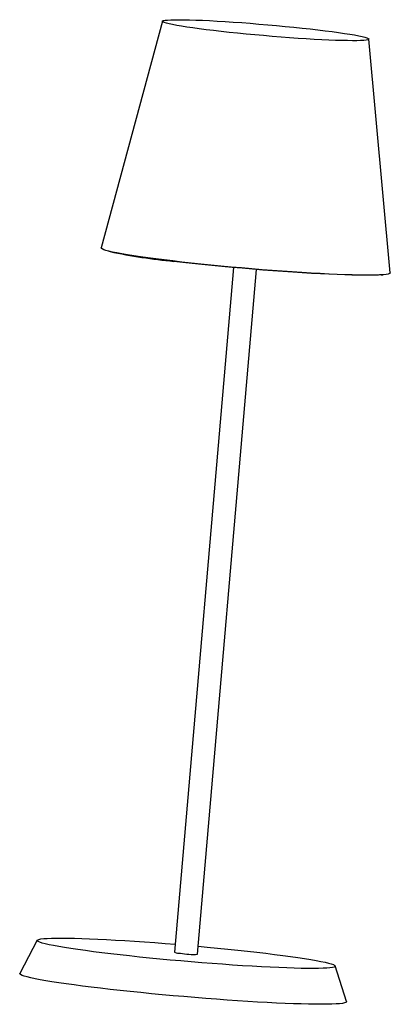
# Model space of a CAD drawing. Header units: millimetres. Extents: x -71 to 90, y -7 to 420.
import ezdxf

# ---------------------------------------------------------------- set-up
doc = ezdxf.new("R2010")
doc.units = ezdxf.units.MM

msp = doc.modelspace()

# ---------------------------------------------------------------- linework, layer by layer
at = {"color": 7, "linetype": 'Continuous', "lineweight": 25}
for p, q in [((-9, 419.68), (-35.55, 321.24)), ((89.98, 310.43), (80.66, 411.95)), ((-32.69, 319.93), (-31.77, 319.69)), ((21.93, 312.72), (-3.7, 15.35)), ((6.27, 14.49), (31.89, 311.86)), ((85.99, 309.54), (86.94, 309.62)), ((-63.45, 20.58), (-71.01, 6.21)), ((71.02, -6.03), (66.04, 9.42))]:
    msp.add_line(p, q, dxfattribs=at)
at = {"color": 7, "linetype": 'Continuous', "lineweight": 25, "flags": 128}
for points in [[(13.16, 415.63), (9.96, 416.01), (6.95, 416.4), (4.15, 416.78), (1.57, 417.15), (-0.76, 417.52), (-2.82, 417.87), (-4.61, 418.21), (-6.11, 418.53), (-7.3, 418.83), (-8.19, 419.11), (-8.75, 419.36), (-9, 419.59), (-8.92, 419.79), (-8.52, 419.96), (-7.8, 420.1), (-6.76, 420.22), (-5.42, 420.29), (-3.79, 420.34), (-1.86, 420.36), (0.33, 420.34), (2.78, 420.29), (5.47, 420.2), (8.38, 420.09), (11.49, 419.94), (14.77, 419.76), (18.2, 419.56), (21.76, 419.32), (25.42, 419.07), (29.16, 418.79), (32.94, 418.48), (36.75, 418.16), (40.54, 417.82), (44.31, 417.47), (48.01, 417.1), (51.63, 416.73), (55.13, 416.34), (58.49, 415.96), (61.69, 415.57), (64.7, 415.18), (67.51, 414.8), (70.08, 414.43), (72.41, 414.06), (74.48, 413.71), (76.27, 413.37), (77.76, 413.05), (78.96, 412.76), (79.84, 412.48), (80.41, 412.22), (80.65, 411.99), (80.57, 411.79), (80.17, 411.62), (79.45, 411.48), (78.42, 411.37), (77.08, 411.29), (75.44, 411.24), (73.51, 411.23), (71.32, 411.25), (68.87, 411.3), (66.18, 411.38), (63.27, 411.5), (60.17, 411.64), (56.89, 411.82), (53.45, 412.03), (49.89, 412.26), (46.23, 412.52), (42.5, 412.8), (38.71, 413.1), (34.91, 413.42), (31.11, 413.76), (27.35, 414.12), (23.64, 414.48), (20.03, 414.86), (16.53, 415.24), (13.16, 415.63)], [(-4.52, 315.57), (-8.3, 316.03), (-11.9, 316.48), (-15.3, 316.93), (-18.49, 317.38), (-21.44, 317.82), (-24.15, 318.24), (-26.59, 318.66), (-28.76, 319.06), (-30.64, 319.44), (-32.23, 319.81), (-33.52, 320.15), (-34.5, 320.48), (-35.16, 320.78), (-35.5, 321.05), (-35.55, 321.24)], [(89.98, 310.43), (89.95, 310.31), (89.66, 310.09), (89.04, 309.9), (88.11, 309.74), (86.88, 309.61), (85.33, 309.52), (83.5, 309.45), (81.37, 309.42), (78.97, 309.42), (76.3, 309.45), (73.39, 309.51), (70.24, 309.61), (66.87, 309.74), (63.3, 309.9), (59.54, 310.09), (55.62, 310.31), (51.55, 310.55), (47.36, 310.83), (43.07, 311.12), (38.7, 311.45), (34.27, 311.79), (29.8, 312.16), (25.32, 312.54), (20.85, 312.94), (16.41, 313.35), (12.03, 313.78), (7.72, 314.22), (3.51, 314.66), (-0.57, 315.12), (-4.52, 315.57)], [(85.99, 309.54), (84.86, 309.46), (83.11, 309.39), (81.06, 309.35), (78.74, 309.34), (76.15, 309.36), (73.3, 309.42), (70.21, 309.51), (66.9, 309.63), (63.38, 309.78), (59.67, 309.97), (55.79, 310.18), (51.76, 310.42), (47.61, 310.69), (43.35, 310.98), (39, 311.3), (34.6, 311.64), (30.15, 312), (25.69, 312.38), (21.24, 312.78), (16.81, 313.19), (12.45, 313.62), (8.15, 314.05), (3.96, 314.5), (-0.11, 314.95), (-4.04, 315.4)], [(-31.45, 14.68), (-35.31, 15.15), (-38.99, 15.61), (-42.46, 16.07), (-45.72, 16.53), (-48.75, 16.98), (-51.52, 17.41), (-54.04, 17.84), (-56.27, 18.25), (-58.22, 18.64), (-59.88, 19.01), (-61.23, 19.37), (-62.26, 19.7), (-62.98, 20.01), (-63.39, 20.29), (-63.46, 20.55), (-63.22, 20.78), (-62.65, 20.98), (-61.77, 21.15), (-60.57, 21.28), (-59.07, 21.39), (-57.26, 21.46), (-55.16, 21.51), (-52.78, 21.51), (-50.13, 21.49), (-47.23, 21.43), (-44.08, 21.34), (-40.71, 21.22), (-37.12, 21.07), (-33.35, 20.89), (-29.4, 20.67), (-25.31, 20.43), (-21.07, 20.16), (-16.73, 19.87), (-12.3, 19.55), (-7.8, 19.21), (-3.39, 18.85)], [(6.57, 17.99), (10.43, 17.64), (14.93, 17.21), (19.36, 16.77), (23.7, 16.32), (27.93, 15.86), (32.03, 15.39), (35.97, 14.93), (39.74, 14.46), (43.32, 14), (46.69, 13.54), (49.84, 13.09), (52.74, 12.65), (55.39, 12.22), (57.76, 11.8), (59.86, 11.4), (61.66, 11.02), (63.16, 10.65), (64.36, 10.31), (65.24, 9.99), (65.8, 9.69), (66.04, 9.42), (65.95, 9.18), (65.55, 8.96), (64.82, 8.78), (63.78, 8.63), (62.43, 8.5), (60.77, 8.41), (58.82, 8.36), (56.58, 8.33), (54.06, 8.34), (51.28, 8.38), (48.25, 8.45), (44.99, 8.56), (41.51, 8.69), (37.83, 8.86), (33.97, 9.06), (29.94, 9.29), (25.78, 9.54), (21.49, 9.83), (17.1, 10.13), (12.63, 10.47), (8.1, 10.82), (3.54, 11.19), (-1.03, 11.59), (-5.59, 12), (-10.11, 12.42), (-14.58, 12.86), (-18.97, 13.3), (-23.26, 13.76), (-27.43, 14.22), (-31.45, 14.68), (-31.45, 14.68)], [(-35.91, -0.26), (-39.92, 0.22), (-43.76, 0.7), (-47.4, 1.18), (-50.82, 1.66), (-54.02, 2.12), (-56.98, 2.58), (-59.69, 3.02), (-62.13, 3.46), (-64.29, 3.87), (-66.16, 4.27), (-67.74, 4.65), (-69.02, 5.01), (-69.99, 5.35), (-70.64, 5.66), (-70.98, 5.95), (-71.01, 6.21)], [(71.02, -6.03), (71.01, -6.21), (70.71, -6.44), (70.1, -6.65), (69.18, -6.82), (67.95, -6.97), (66.41, -7.08), (64.58, -7.16), (62.46, -7.21), (60.06, -7.23), (57.39, -7.22), (54.46, -7.17), (51.3, -7.09), (47.9, -6.98), (44.29, -6.84), (40.48, -6.67), (36.49, -6.46), (32.34, -6.23), (28.04, -5.97), (23.62, -5.69), (19.1, -5.38), (14.48, -5.04), (9.81, -4.69), (5.08, -4.31), (0.34, -3.91), (-4.4, -3.49), (-9.13, -3.06), (-13.81, -2.62), (-18.44, -2.16), (-22.98, -1.7), (-27.42, -1.22), (-31.73, -0.75), (-35.91, -0.26)]]:
    msp.add_lwpolyline(points, dxfattribs=at)
at = {"color": 7, "linetype": 'Continuous', "lineweight": 25}
for centre, radius, start, end in [((18.43, 552.61), 238.27, 257.8382, 264.5903), ((-0.89, 23.77), 8.87, 251.5847, 267.8156), ((4.42, 49.45), 35, 260.7058, 273.0237)]:
    msp.add_arc(centre, radius, start, end, dxfattribs=at)

doc.saveas('drawing.dxf')
